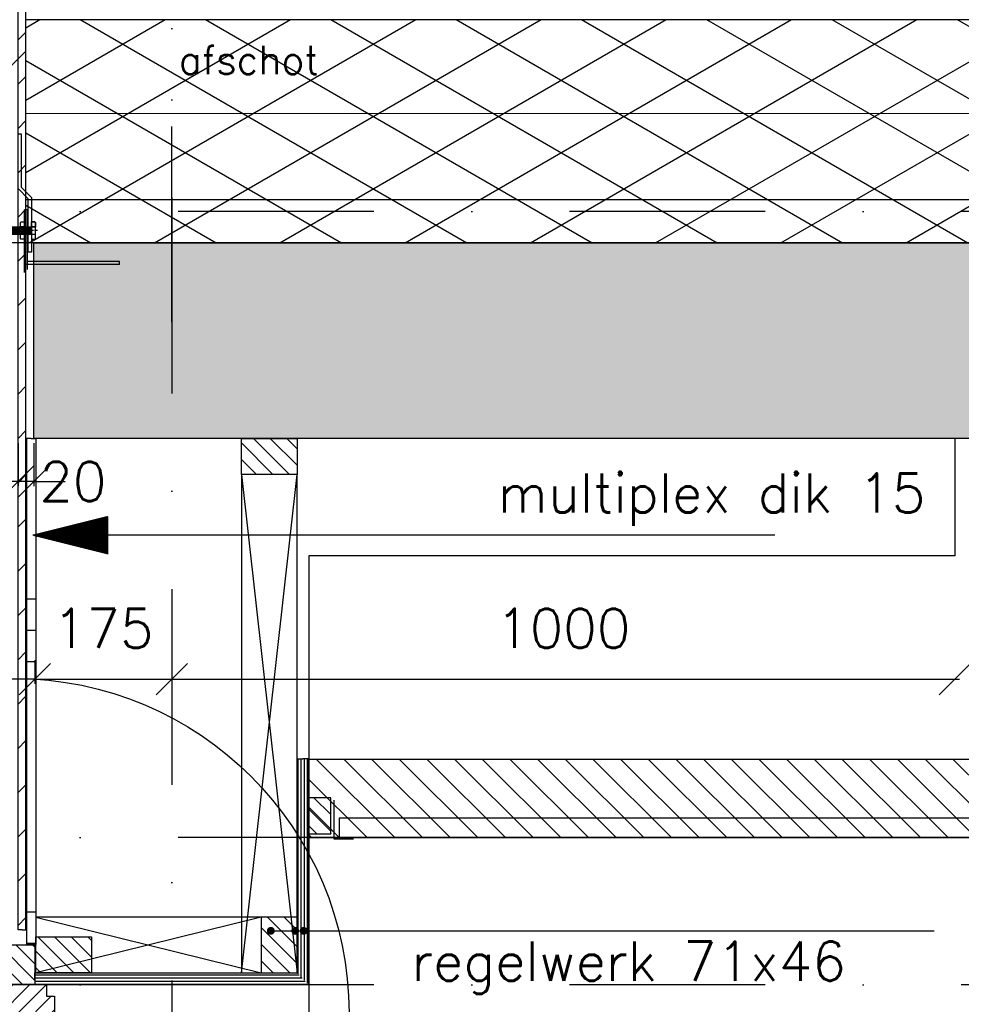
# Model space of a CAD drawing. Extents: x 0 to 297174, y -27731 to 163980.
# Tile 140 of 152: x 179528 to 180731, y 154682 to 155940. Entities that reach past the tile are written whole.
import ezdxf

# ---------------------------------------------------------------- set-up
doc = ezdxf.new("R2010")
doc.units = 0
doc.header["$LTSCALE"] = 5
doc.header["$MEASUREMENT"] = 0
doc.header["$PDMODE"] = 3
doc.header["$PDSIZE"] = 0.1
doc.linetypes.add('DASHDOT', pattern=[1, 0.5, -0.25, 0, -0.25])
doc.linetypes.add('DD1', pattern=[2.66667, 1.66667, -0.5, 0, -0.5])
doc.layers.get('0').update_dxf_attribs({"linetype": 'CONTINUOUS'})
doc.layers.get('DEFPOINTS').update_dxf_attribs({"linetype": 'CONTINUOUS'})
for name, color, linetype in [('25', 7, 'CONTINUOUS'), ('_DETAILNUMMERS', 4, 'CONTINUOUS'), ('A--01A1_ACEER', 1, 'CONTINUOUS'), ('A--A21--_F-23-', 9, 'CONTINUOUS'), ('A--A23--_F--3-', 9, 'CONTINUOUS'), ('A--A25--_F--3-', 9, 'CONTINUOUS'), ('A--A30--_F--3-', 9, 'CONTINUOUS'), ('A--A35--_F--3-', 9, 'CONTINUOUS'), ('A--A42--_F-23-', 9, 'CONTINUOUS'), ('A--A42--_F123-', 9, 'CONTINUOUS'), ('A--L13D3_VLOEREN', 3, 'CONTINUOUS'), ('A--L21--_F-23-', 4, 'CONTINUOUS'), ('A--L21D1_BUITENWAND', 1, 'CONTINUOUS'), ('A--L25--', 7, 'CONTINUOUS'), ('A--L25--_F-23-', 7, 'CONTINUOUS'), ('A--L30--', 7, 'CONTINUOUS'), ('A--L30--_F123-', 7, 'CONTINUOUS'), ('A--L31--', 2, 'CONTINUOUS'), ('A--L31--_F--3-', 7, 'CONTINUOUS'), ('A--L31D1_BUITENKOZIJN', 1, 'CONTINUOUS'), ('A--L35--', 7, 'CONTINUOUS'), ('A--L35--_F-23-', 7, 'CONTINUOUS'), ('A--L35-D2-_PLAFONDS', 2, 'CONTINUOUS'), ('A--L35-D4-_PLAFONDS', 4, 'CONTINUOUS'), ('A--L351-_F-23-', 7, 'CONTINUOUS'), ('A--L35D1_PLAFONDS', 1, 'CONTINUOUS'), ('A--L42--', 7, 'CONTINUOUS'), ('A--L42--_F--3-', 7, 'CONTINUOUS'), ('A--L42--_F-23-', 7, 'CONTINUOUS'), ('A--M$1A-_F123-', 1, 'CONTINUOUS'), ('A--T$1A-_F123_20', 1, 'CONTINUOUS'), ('A--T01A-18_TEKST', 1, 'CONTINUOUS'), ('A--T01A-25_TEKST', 2, 'CONTINUOUS'), ('STRAMIEN', 8, 'DD1'), ('X--LR---_CP', 7, 'CONTINUOUS')]:
    doc.layers.add(name, color=color, linetype=linetype)
doc.styles.add('HIEMSTRA', font='romans.shx')
doc.dimstyles.get("Standard").update_dxf_attribs({"dimscale": 50, "dimtxt": 2.5, "dimasz": 2, "dimexe": 0.3, "dimexo": 0.3, "dimgap": 2, "dimtad": 1, "dimdec": 0, "dimzin": 0, "dimdsep": 46, "dimtxsty": 'HIEMSTRA', "dimblk1": 'OBLIQUE', "dimblk2": 'OBLIQUE', "dimsah": 1, "dimcen": 0.09, "dimdle": 0.3, "dimclrd": 1, "dimclre": 1, "dimclrt": 2, "dimadec": 0, "dimazin": 0, "dimtfac": 1, "dimtdec": 4, "dimtix": 1, "dimtmove": 2, "dimatfit": 3, "dimldrblk": 'OBLIQUE', "dimfxl": 0, "dimtvp": 625, "dimtolj": 1, "dimtzin": 0, "dimarcsym": 0})
pattern_1 = [(45, (0, 0), (-10.6066, 10.6066), [])]

# ---------------------------------------------------------------- blocks, each defined once
blk = doc.blocks.new('*U1563')
at = {"layer": 'A--A42--_F-23-', "linetype": 'Continuous'}
h = blk.add_hatch(dxfattribs=at)
h.set_pattern_fill('ALFALINE', color=256, scale=40, style=0)
h.set_pattern_definition([(45, (-179531.31, -154777.153), (-28.284271, 28.284271), [])])
h.paths.add_polyline_path([(0, 0), (-5, 0), (-5, 1710.5), (0, 1710.5), (5, 1710.5), (5, 0)])
at = {"layer": 'A--L42--_F-23-', "color": 2, "linetype": 'Continuous'}
for points in [[(0, 0), (-5, 0), (-5, 1710.5), (0, 1710.5)], [(0, 0), (5, 0), (5, 1710.5), (0, 1710.5)]]:
    blk.add_lwpolyline(points, dxfattribs=at)
blk = doc.blocks.new('Q031612A')
at = {"layer": 'A--L35--_F-23-', "color": 1, "linetype": 'Continuous'}
for points in [[(0, 0), (0, 11), (-4.5, 11), (-5, 10.5), (-5, -10.5), (-4.5, -11), (0, -11), (0, -4.7), (-4.5, -4.7), (0, -4.7), (0, -11), (-4.5, -11), (-5, -10.5), (-5, -4.2), (-4.5, -4.7), (-5, -5.2)], [(-5, 4.4), (-4.5, 4.9), (-5, 5.4)], [(-4.5, 4.9), (0, 4.9), (0, -4.7)], [(1.7, 4.5), (0.6, -4.4)], [(0.6, 4.5), (0.6, -4.4)], [(3.2, 4.5), (2.1, -4.4)], [(4.7, 4.5), (3.6, -4.4)], [(6.2, 4.5), (5.1, -4.4)], [(7.7, 4.5), (6.6, -4.4)], [(9.2, 4.5), (8.1, -4.4)], [(10.7, 4.5), (9.6, -4.4)], [(12.3, 4.5), (11.2, -4.4)], [(13.8, 4.5), (12.7, -4.4)], [(15.3, 4.5), (14.2, -4.4)], [(16.8, 4.5), (15.7, -4.4)], [(18.3, 4.5), (17.2, -4.4)], [(19.8, 4.5), (18.7, -4.4)], [(21.3, 4.5), (20.2, -4.4)], [(22.8, 4.5), (21.7, -4.4)], [(24.3, 4.5), (23.2, -4.4)], [(25.9, 4.5), (24.8, -4.4)], [(27.4, 4.5), (26.3, -4.4)], [(28.9, 4.5), (27.8, -4.4)], [(30.4, 4.5), (29.3, -4.4)], [(31.9, 4.5), (30.8, -4.4)], [(33.4, 4.5), (32.3, -4.4)], [(34.9, 4.5), (33.8, -4.4)], [(36.4, 4.5), (35.3, -4.4)], [(37.9, 4.5), (36.8, -4.4)], [(39.5, 4.5), (38.4, -4.4)], [(41, 4.5), (39.9, -4.4)], [(42.5, 4.5), (41.4, -4.4)], [(44, 4.5), (42.9, -4.4)], [(45.5, 4.5), (44.4, -4.4)], [(47, 4.5), (45.9, -4.4)], [(47.6, -2.8), (47.5, -4.1)]]:
    blk.add_lwpolyline(points, dxfattribs=at)
blk.add_lwpolyline([(47.6, 4), (47.1, 4.5), (0, 4.5), (0, -4.4), (47.1, -4.4), (47.6, -3.9)], close=True, dxfattribs=at)
at = {"layer": 'A--L351-_F-23-', "color": 1, "linetype": 'DASHDOT'}
blk.add_lwpolyline([(-7.9, 0), (51.6, 0)], dxfattribs=at)
at = {"layer": 'X--LR---_CP', "color": 1, "linetype": 'DASHDOT'}
blk.add_point((0, 0), dxfattribs=at)
blk.add_point((0, 0), dxfattribs=at)
blk.add_point((0, 0), dxfattribs=at)
blk = doc.blocks.new('Q031611-')
at = {"layer": 'A--L35--_F-23-', "color": 1, "linetype": 'Continuous'}
for points in [[(5, 5.4), (5, 10.5), (4.5, 11), (0.5, 11), (0, 10.5), (0, 5.4), (0.5, 4.9), (4.5, 4.9), (5, 5.4), (5, 4.4), (4.5, 4.9), (5, 4.4), (5, -4.2), (4.5, -4.7), (0.5, -4.7), (0, -5.2), (0, -10.5), (0.5, -11), (4.5, -11), (5, -10.5), (5, -4.2), (4.5, -4.7), (5, -5.2), (4.5, -4.7), (0.5, -4.7), (0, -4.2), (0, -5.2), (0, 4.4), (0.5, 4.9), (0, 5.4), (0, 4.4)], [(0, 4.4), (0, -4.7)]]:
    blk.add_lwpolyline(points, dxfattribs=at)
at = {"layer": 'X--LR---_CP', "color": 1, "linetype": 'Continuous'}
blk.add_point((0, 0), dxfattribs=at)
blk.add_point((0, 0), dxfattribs=at)
blk.add_point((0, 0), dxfattribs=at)
blk = doc.blocks.new('Q020259-')
at = {"layer": 'A--A25--_F--3-'}
h = blk.add_hatch(dxfattribs=at)
h.set_pattern_fill('ALFALINE', color=256, scale=15, style=0, pattern_type=2)
h.set_pattern_definition(pattern_1)
h.paths.add_polyline_path([(0, 0), (0, 46), (28, 46), (28, 0)])
at = {"layer": 'A--L25--_F-23-', "color": 2, "linetype": 'Continuous'}
blk.add_lwpolyline([(0, 0), (0, 46), (28, 46), (28, 0)], close=True, dxfattribs=at)
at = {"layer": 'X--LR---_CP'}
for p in [(0, 0), (0, 0), (28, 0)]:
    blk.add_point(p, dxfattribs=at)
blk = doc.blocks.new('_OBLIQUE')
at = {"color": 0, "linetype": 'ByBlock'}
blk.add_line((-0.5, -0.5), (0.5, 0.5), dxfattribs=at)
blk = doc.blocks.new('*D944')
at = {"layer": 'A--M$1A-_F123-', "color": 1, "lineweight": -2, "ltscale": 10}
for p, q in [((179547.5, 155121.9), (179547.5, 155091.5)), ((179722.6, 155121.9), (179722.6, 155091.5)), ((179547.5, 155097.5), (179507.5, 155097.5)), ((179547.5, 155097.5), (179722.6, 155097.5)), ((179722.6, 155097.5), (179762.6, 155097.5))]:
    blk.add_line(p, q, dxfattribs=at)
at = {"layer": 'DEFPOINTS', "color": 0, "ltscale": 10}
for p in [(179547.5, 155127.9), (179722.6, 155127.9), (179722.6, 155097.5)]:
    blk.add_point(p, dxfattribs=at)
at = {"layer": 'A--M$1A-_F123-', "color": 1, "lineweight": -2, "ltscale": 10, "xscale": 40, "yscale": 40, "zscale": 40}
blk.add_blockref('_OBLIQUE', (179547.5, 155097.5), dxfattribs=at)
at = {"layer": 'A--M$1A-_F123-', "color": 1, "lineweight": -2, "ltscale": 10, "xscale": 40, "yscale": 40, "zscale": 40, "rotation": 180}
blk.add_blockref('_OBLIQUE', (179722.6, 155097.5), dxfattribs=at)
at = {"layer": 'A--M$1A-_F123-', "color": 2, "ltscale": 10, "insert": (179635, 155162.5), "char_height": 50, "attachment_point": 5, "style": 'HIEMSTRA'}
blk.add_mtext('\\A1;175', dxfattribs=at)
blk = doc.blocks.new('*D945')
at = {"layer": 'A--M$1A-_F123-', "color": 1, "lineweight": -2, "ltscale": 10}
blk.add_line((179716.6, 155097.5), (180728.6, 155097.5), dxfattribs=at)
at = {"layer": 'DEFPOINTS', "color": 0, "ltscale": 10}
for p in [(179722.6, 155097.5), (180722.6, 155097.5), (180722.6, 155097.5)]:
    blk.add_point(p, dxfattribs=at)
at = {"layer": 'A--M$1A-_F123-', "color": 1, "lineweight": -2, "ltscale": 10, "xscale": 40, "yscale": 40, "zscale": 40, "rotation": 180}
blk.add_blockref('_OBLIQUE', (179722.6, 155097.5), dxfattribs=at)
at = {"layer": 'A--M$1A-_F123-', "color": 1, "lineweight": -2, "ltscale": 10, "xscale": 40, "yscale": 40, "zscale": 40}
blk.add_blockref('_OBLIQUE', (180722.6, 155097.5), dxfattribs=at)
at = {"layer": 'A--M$1A-_F123-', "color": 2, "ltscale": 10, "insert": (180222.6, 155162.5), "char_height": 50, "attachment_point": 5, "style": 'HIEMSTRA'}
blk.add_mtext('\\A1;1000', dxfattribs=at)
blk = doc.blocks.new('*D729')
at = {"layer": 'A--M$1A-_F123-', "color": 1, "lineweight": -2, "ltscale": 10}
for p, q in [((179526.3, 155399.2), (179526.3, 155344.1)), ((179546.3, 155399.2), (179546.3, 155344.1)), ((179526.3, 155350.1), (179486.3, 155350.1)), ((179546.3, 155350.1), (179526.3, 155350.1)), ((179546.3, 155350.1), (179586.3, 155350.1))]:
    blk.add_line(p, q, dxfattribs=at)
at = {"layer": 'DEFPOINTS', "color": 0, "ltscale": 10}
for p in [(179526.3, 155405.2), (179546.3, 155405.2), (179526.3, 155350.1)]:
    blk.add_point(p, dxfattribs=at)
at = {"layer": 'A--M$1A-_F123-', "color": 1, "lineweight": -2, "ltscale": 10, "xscale": 40, "yscale": 40, "zscale": 40}
blk.add_blockref('_OBLIQUE', (179526.3, 155350.1), dxfattribs=at)
at = {"layer": 'A--M$1A-_F123-', "color": 1, "lineweight": -2, "ltscale": 10, "xscale": 40, "yscale": 40, "zscale": 40, "rotation": 180}
blk.add_blockref('_OBLIQUE', (179546.3, 155350.1), dxfattribs=at)
at = {"layer": 'A--M$1A-_F123-', "color": 2, "ltscale": 10, "insert": (179596.2, 155350.1), "char_height": 50, "attachment_point": 5, "style": 'HIEMSTRA'}
blk.add_mtext('\\A1;20', dxfattribs=at)
blk = doc.blocks.new('KOZIJN_VE')
at = {"layer": 'A--A35--_F--3-'}
h = blk.add_hatch(dxfattribs=at)
h.set_pattern_fill('ALFALINE', color=256, scale=15, angle=90, style=0, pattern_type=2)
h.set_pattern_definition([(135, (571.291, -567.27), (-10.6066, -10.6066), [])])
h.paths.add_polyline_path([(-105, 50.9), (0, 50.9), (0, 0), (-71, 0), (-71, -14), (-105, -20.1)])
h = blk.add_hatch(dxfattribs=at)
h.set_pattern_fill('ALFALINE', color=256, scale=15, style=0, pattern_type=2)
h.set_pattern_definition([(45, (571.291, -567.27), (-10.6066, 10.6066), [])])
h.paths.add_polyline_path([(-125, -25.4), (-71, -14), (-71, 0), (15, 0), (15, -15), (25, -15), (25, -65), (-26, -65), (-26, -86), (-92, -86), (-92, -71.9), (-102, -71.9), (-110, -85.9), (-125, -86)])
at = {"layer": 'A--L31--_F--3-', "color": 2, "linetype": 'Continuous'}
for points in [[(0, 50.9), (0, 50.9), (0, 0), (-71, 0), (-71, -14), (-105, -21.2), (-105, 50.9)], [(-125, -25.4), (-71, -14), (-71, 0), (15, 0), (15, -15), (25, -15), (25, -65), (-26, -65), (-26, -86), (-92, -86), (-92, -86), (-92, -71.9), (-102, -71.9), (-110, -85.9), (-125, -86)]]:
    blk.add_lwpolyline(points, close=True, dxfattribs=at)
at = {"layer": 'X--LR---_CP'}
blk.add_point((0, 0), dxfattribs=at)
blk = doc.blocks.new('*U1518')
at = {"layer": 'A--A30--_F--3-', "linetype": 'Continuous'}
h = blk.add_hatch(dxfattribs=at)
h.set_pattern_fill('ALFALINE', color=256, scale=4, angle=135, style=0)
h.set_pattern_definition([(180, (0, 0), (-9e-16, -4), [])])
h.paths.add_polyline_path([(0, 0), (0, 7.5), (335, 7.5), (342.5, 0), (350, -7.5), (0, -7.5)])
at = {"layer": 'A--L30--_F123-', "color": 1, "linetype": 'Continuous'}
for points in [[(0, 0), (0, 7.5), (335, 7.5), (335, 7.5)], [(0, 0), (0, -7.5), (350, -7.5), (350, -7.5)]]:
    blk.add_lwpolyline(points, dxfattribs=at)
blk = doc.blocks.new('*U1517')
at = {"layer": 'A--A30--_F--3-', "linetype": 'Continuous'}
h = blk.add_hatch(dxfattribs=at)
h.set_pattern_fill('ALFALINE', color=256, scale=4, angle=225, style=0)
h.set_pattern_definition([(270, (0, 0), (4, 4e-13), [])])
h.paths.add_polyline_path([(0, 0), (7.5, -7.5), (7.5, 280.8), (0, 280.8), (-7.5, 280.8), (-7.5, 7.5)])
at = {"layer": 'A--L30--_F123-', "color": 1, "linetype": 'Continuous'}
for points in [[(-7.5, 7.5), (-7.5, 7.5), (-7.5, 280.8), (0, 280.8)], [(7.5, -7.5), (7.5, -7.5), (7.5, 280.8), (0, 280.8)]]:
    blk.add_lwpolyline(points, dxfattribs=at)
blk = doc.blocks.new('*U1516')
at = {"layer": 'A--A42--_F123-', "linetype": 'Continuous'}
h = blk.add_hatch(dxfattribs=at)
h.set_pattern_fill('ALFAPLST', color=256, scale=400, angle=180, style=0)
h.set_pattern_definition([(180, (0, 0), (-0.0001, -400), []), (180, (-1e-05, -40), (-0.0001, -400), []), (180, (-2e-05, -80), (-0.0001, -400), [])])
h.paths.add_polyline_path([(0, 0), (6, 0), (6, -646.7), (0, -646.7), (-6, -646.7), (-6, 0)])
at = {"layer": 'A--L42--_F--3-', "color": 3, "linetype": 'Continuous'}
for points in [[(0, 0), (-6, 0), (-6, -646.7), (0, -646.7)], [(0, 0), (6, 0), (6, -646.7), (0, -646.7)]]:
    blk.add_lwpolyline(points, dxfattribs=at)
blk = doc.blocks.new('Q020279-')
at = {"layer": 'A--A25--_F--3-'}
h = blk.add_hatch(dxfattribs=at)
h.set_pattern_fill('ALFALINE', color=256, scale=15, style=0, pattern_type=2)
h.set_pattern_definition(pattern_1)
h.paths.add_polyline_path([(0, 0), (0, 71), (46, 71), (46, 0)])
at = {"layer": 'A--L25--_F-23-', "color": 2, "linetype": 'Continuous'}
blk.add_lwpolyline([(0, 0), (0, 71), (46, 71), (46, 0)], close=True, dxfattribs=at)
at = {"layer": 'X--LR---_CP'}
for p in [(0, 0), (0, 0), (46, 0)]:
    blk.add_point(p, dxfattribs=at)
blk = doc.blocks.new('peiltje')
at = {"layer": 'A--T01A-25_TEKST'}
h = blk.add_hatch(dxfattribs=at)
h.set_pattern_fill('ANSI31', color=256, style=0)
h.set_pattern_definition([(45, (-152579.26553, -95332.97776), (-0.08838834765, 0.08838834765), [])])
h.paths.add_polyline_path([(96, -24), (0, 0), (96, 24)])
blk.add_line((947.6, 0), (0, 0), dxfattribs=at)

msp = doc.modelspace()

# ---------------------------------------------------------------- hatches: boundary and pattern name
at = {"layer": 'A--01A1_ACEER', "linetype": 'Continuous'}
h = msp.add_hatch(dxfattribs=at)
h.set_pattern_fill('ANSI31', color=256, scale=200, style=0)
h.set_pattern_definition([(135, (342823.277, 59749.255), (17.6776695, 17.6776695), [])])
h.paths.add_polyline_path([(179897.6, 154895.2), (185099, 154895.2), (185099, 154995.2), (179897.6, 154995.2)])
at = {"layer": 'A--A21--_F-23-'}
h = msp.add_hatch(dxfattribs=at)
h.set_pattern_fill('ALFAISO', color=256, scale=80, angle=270, style=0, pattern_type=2)
h.set_pattern_definition([(330, (64939.89, 49399.255), (40, 69.282032), []), (30, (64939.89, 49399.255), (-40, 69.282032), [])])
h.paths.add_polyline_path([(188347.6, 155940.2), (188347.6, 155655.2), (179536.3, 155655.2), (179536.3, 155940.2)])
at = {"layer": 'A--A23--_F--3-'}
h = msp.add_hatch(dxfattribs=at)
h.set_pattern_fill('ALFABET', color=256, scale=20, angle=1, style=0, pattern_type=2)
h.set_pattern_definition([(46, (64979.89, 49399.26), (-86.32078, 83.359004), []), (51, (64979.89, 49399.26), (143.64922, -10.04493), [15, -165]), (356, (64979.9, 49399.26), (-30.37155, 149.9312), [12, -132]), (101.4514, (64991.86, 49398.42), (113.27778, 139.88618), [12.74804, -140.22842]), (47.1842, (64979.2, 49439.25), (213.99344, -29.37358), [22.5, -247.5]), (97.6356, (64997.03, 49436.8), (183.50393, 198.05632), [19.12206, -210.3426]), (352.1842, (64979.2, 49439.25), (183.50378, 198.05647), [18, -198]), (22, (64999.37, 49429.6), (120.76856, -78.42802), [15, -165]), (327, (64999.37, 49429.6), (46.12453, 145.85721), [12, -132]), (72.4514, (65009.43, 49423.06), (166.89315, 67.42906), [12.74804, -140.22842]), (38.5, (64979.893, 49399.255), (1.269641, 66.611074), [0, -130.4, 0, -134, 0, -132.5]), (8.5, (64979.89, 49399.255), (51.229207, 79.788568), [0, -76.4, 0, -127.4, 0, -50.5]), (328.5, (64935.3, 49398.477), (106.826954, -2.64699), [0, -50, 0, -156, 0, -207]), (318.5, (64915.3, 49398.13), (116.270055, 22.05355), [0, -65, 0, -103.6, 0, -147]), (318.5, (64915.3, 49398.13), (116.270055, 22.05355), [0, -65, 0, -103.6, 0, -147])])
h.paths.add_polyline_path([(193719.6, 155655.2), (193719.6, 155405.2), (179546.3, 155405.2), (179546.3, 155655.2)])

# ---------------------------------------------------------------- linework, layer by layer
at = {"layer": '_DETAILNUMMERS'}
msp.add_circle((179521.6, 154671.2), 427.3, dxfattribs=at)
at = {"layer": 'A--01A1_ACEER'}
msp.add_line((179973.2, 155655.2), (178900.3, 155655.2), dxfattribs=at)
at = {"layer": 'A--01A1_ACEER', "color": 2}
msp.add_lwpolyline([(179117.3, 155815.4), (179451.6, 155815.4), (179536.3, 155900.1), (179536.3, 155985), (179426.7, 155875.4), (179117.3, 155875.4)], close=True, dxfattribs=at)
at = {"layer": 'A--L13D3_VLOEREN'}
for p, q in [((193719.5, 155820), (179536.3, 155820.1)), ((193719.5, 155710), (179536.3, 155710.1)), ((179534.3, 155617.2), (179534.3, 155697.2)), ((179538.3, 155697.2), (179534.3, 155697.2)), ((179538.3, 155621.2), (179538.3, 155697.2)), ((179655.6, 155627.2), (179534.3, 155627.2)), ((179655.6, 155631.2), (179538.3, 155631.2)), ((179655.6, 155627.2), (179655.6, 155631.2))]:
    msp.add_line(p, q, dxfattribs=at)
for points in [[(188347.6, 155940.2), (188347.6, 155655.2), (179536.3, 155655.2), (179536.3, 155940.2)], [(179539.3, 155643.2), (179539.3, 155711.5), (179526.3, 155724.5), (179526.3, 155794.5), (179530.3, 155794.5), (179530.3, 155726.2), (179543.3, 155713.2), (179543.3, 155643.2)]]:
    msp.add_lwpolyline(points, close=True, dxfattribs=at)
at = {"layer": 'A--L21--_F-23-', "linetype": 'Continuous'}
msp.add_lwpolyline([(193719.6, 155655.2), (193719.6, 155405.2), (179546.3, 155405.2), (179546.3, 155655.2)], close=True, dxfattribs=at)
at = {"layer": 'A--L21D1_BUITENWAND'}
msp.add_lwpolyline([(180722.6, 155405.2), (180722.6, 155255.2), (179897.6, 155255.2), (179897.6, 152155.2)], dxfattribs=at)
at = {"layer": 'A--L31D1_BUITENKOZIJN'}
for p, q in [((179811.6, 155359.2), (179811.6, 154722.5)), ((179811.6, 154722.5), (179882.6, 155359.2)), ((179811.6, 155359.2), (179882.6, 154722.5)), ((179882.6, 154990.8), (179882.6, 155359.2)), ((179836.6, 154793.5), (179548.8, 154793.5)), ((179548.8, 154793.5), (179836.6, 154722.5)), ((179836.6, 154793.5), (179548.8, 154722.5))]:
    msp.add_line(p, q, dxfattribs=at)
at = {"layer": 'A--L35-D2-_PLAFONDS'}
for p, q in [((179936.2, 154920.2), (179936.2, 154895.2)), ((185099, 154920.2), (179936.2, 154920.2)), ((185099, 154895.2), (179936.2, 154895.2))]:
    msp.add_line(p, q, dxfattribs=at)
at = {"layer": 'A--L35-D4-_PLAFONDS'}
for p, q in [((179929.8, 154893.1), (179929.8, 154943.1)), ((179954.8, 154893.1), (179929.8, 154893.1))]:
    msp.add_line(p, q, dxfattribs=at)
at = {"layer": 'A--L35D1_PLAFONDS', "linetype": 'Continuous'}
msp.add_lwpolyline([(179897.6, 154895.2), (185099, 154895.2), (185099, 154995.2), (179897.6, 154995.2)], close=True, dxfattribs=at)
at = {"layer": 'A--T$1A-_F123_20', "const_width": 4.75}
for points in [[(179851.7, 154776.1, -1), (179846.4, 154776.1, -1)], [(179882.9, 154776.1, -1), (179877.6, 154776.1, -1)], [(179893.7, 154776.1, -1), (179888.4, 154776.1, -1)]]:
    msp.add_lwpolyline(points, format="xyb", close=True, dxfattribs=at)
at = {"layer": 'A--T01A-25_TEKST'}
msp.add_line((180696.2, 154775.6), (179848.9, 154775.6), dxfattribs=at)
at = {"layer": 'STRAMIEN', "linetype": 'DASHDOT', "ltscale": 100}
for p, q in [((179722.6, 155553.9), (179722.6, 163980.1)), ((179722.6, 163214.3), (179722.6, 143071.5)), ((185481.6, 155695.2), (174347.6, 155695.2)), ((185481.6, 154895.2), (174347.3, 154895.2)), ((185481.6, 154707.2), (174847.6, 154707.2))]:
    msp.add_line(p, q, dxfattribs=at)

# ---------------------------------------------------------------- block references
at = {"layer": '25'}
for p, rotation in [((179882.6, 155359.2), 90), ((179548.8, 154768.5), 270)]:
    msp.add_blockref('Q020279-', p, dxfattribs=dict(at, rotation=rotation))
at = {"layer": '25', "xscale": -1}
msp.add_blockref('Q020279-', (179882.6, 154722.5), dxfattribs=at)
at = {"layer": 'A--01A1_ACEER'}
msp.add_blockref('peiltje', (179545, 155281.5), dxfattribs=at)
at = {"layer": 'A--L25--', "xscale": -1}
msp.add_blockref('Q020259-', (179925.6, 154900.2), dxfattribs=at)
msp.add_blockref('Q020259-', (179925.6, 154900.2), dxfattribs=at)
at = {"layer": 'A--L30--'}
for name, p in [('*U1517', (179890.1, 154715)), ('*U1518', (179547.6, 154715))]:
    msp.add_blockref(name, p, dxfattribs=at)
at = {"layer": 'A--L31--'}
msp.add_blockref('KOZIJN_VE', (179547.6, 154707.5), dxfattribs=at)
at = {"layer": 'A--L35--', "rotation": 180}
msp.add_blockref('Q031612A', (179543.3, 155670.7), dxfattribs=at)
at = {"layer": 'A--L35--', "xscale": -1}
msp.add_blockref('Q031611-', (179534.3, 155670.7), dxfattribs=at)
at = {"layer": 'A--L42--'}
for name, p in [('*U1563', (179531.3, 154777.2)), ('*U1516', (179542.8, 155405.2))]:
    msp.add_blockref(name, p, dxfattribs=at)

# ---------------------------------------------------------------- texts
at = {"layer": 'A--T01A-18_TEKST', "style": 'HIEMSTRA'}
msp.add_text('afschot', height=36, dxfattribs=at).set_placement((179731.4, 155870.7))
at = {"layer": 'A--T01A-25_TEKST', "style": 'HIEMSTRA'}
for s, p in [('multiplex dik 15', (180138.8, 155310.4)), ('regelwerk 71x46', (180028.5, 154712.3))]:
    msp.add_text(s, height=50, dxfattribs=at).set_placement(p)

# ---------------------------------------------------------------- dimensions: what is measured, and where the dimension line sits
at = {"layer": 'A--M$1A-_F123-'}
dim = msp.add_linear_dim(base=(179526.3, 155350.1), p1=(179546.3, 155405.2), p2=(179526.3, 155405.2), dimstyle='Standard', override={"dimscale": 20}, dxfattribs=at)
dim.commit()
dim.dimension.update_dxf_attribs({"geometry": '*D729', "text_midpoint": (179596.2, 155350.1), "dimtype": 160})
for base, p1, p2, picture, middle in [((179722.6, 155097.5), (179547.5, 155127.9), (179722.6, 155127.9), '*D944', (179635, 155162.5)), ((180722.6, 155097.5), (179722.6, 155097.5), (180722.6, 155097.5), '*D945', (180222.6, 155162.5))]:
    dim = msp.add_linear_dim(base=base, p1=p1, p2=p2, dimstyle='Standard', override={"dimscale": 20}, dxfattribs=at)
    dim.commit()
    dim.dimension.update_dxf_attribs({"geometry": picture, "text_midpoint": middle})

doc.saveas('drawing.dxf')
